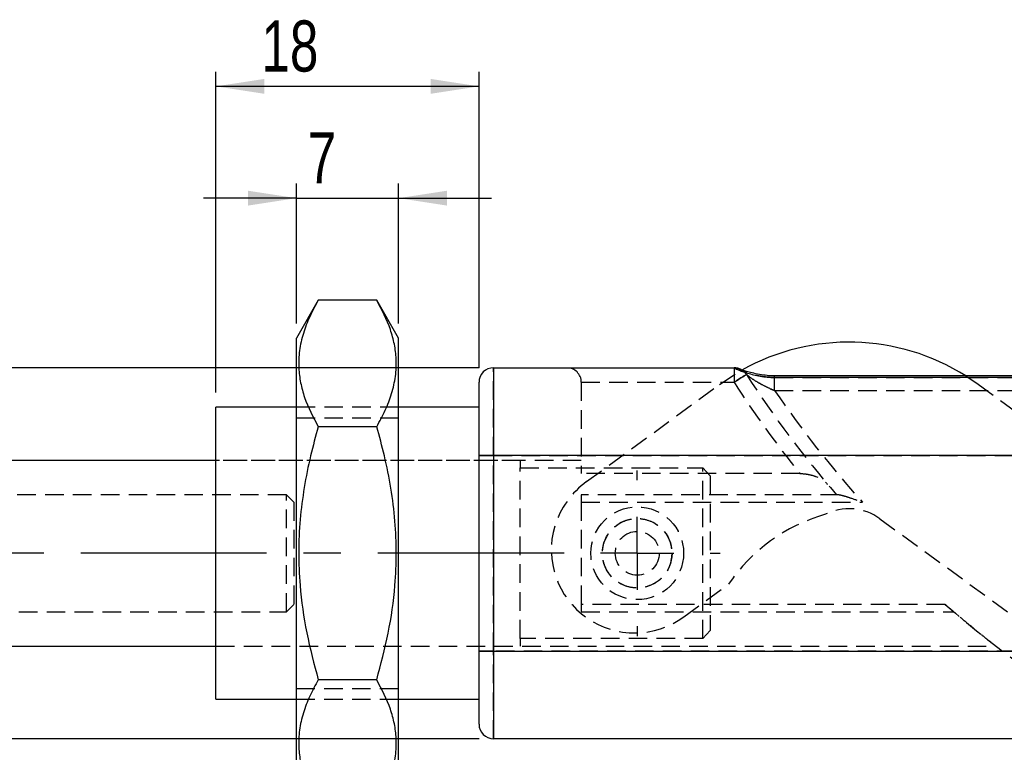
# Model space of a CAD drawing. Extents: x 11 to 368, y 17 to 293.
# Tile 16 of 24: x 100 to 167, y 110 to 160. Entities that reach past the tile are written whole.
import ezdxf

# ---------------------------------------------------------------- set-up
doc = ezdxf.new("R2010")
doc.units = 0
doc.linetypes.add('CENTERX2', pattern=[20.32, 12.7, -2.54, 2.54, -2.54])
doc.linetypes.add('HIDDEN', pattern=[1.905, 1.27, -0.635])
doc.layers.get('0').update_dxf_attribs({"linetype": 'CONTINUOUS'})
doc.styles.add('SLDTEXTSTYLE0', font='TXT', dxfattribs={"width": 0.75})
doc.dimstyles.new('SLDDIMSTYLE1', dxfattribs={"dimtxt": 3.5, "dimasz": 3.302, "dimexe": 0, "dimexo": 0.0625, "dimgap": 0.875, "dimtad": 1, "dimdec": 3, "dimrnd": 1e-09, "dimzin": 12, "dimtxsty": 'SLDTEXTSTYLE0', "dimsah": 1, "dimcen": 0.09, "dimazin": 3, "dimtfac": 1, "dimtdec": 3, "dimtofl": 0, "dimtmove": 0, "dimatfit": 3, "dimtolj": 1, "dimtzin": 12})
doc.dimstyles.new('SLDDIMSTYLE2', dxfattribs={"dimtxt": 3.5, "dimasz": 3.302, "dimexe": 0, "dimexo": 0.0625, "dimgap": 0.875, "dimtad": 1, "dimdec": 3, "dimrnd": 1e-09, "dimzin": 12, "dimtxsty": 'SLDTEXTSTYLE0', "dimsah": 1, "dimcen": 0.09, "dimazin": 3, "dimtfac": 1, "dimtdec": 3, "dimtmove": 0, "dimatfit": 3, "dimtolj": 1, "dimtzin": 12})

# ---------------------------------------------------------------- blocks, each defined once
blk = doc.blocks.new('_D_2')
at = {"color": 179, "linetype": 'CONTINUOUS'}
for p, q in [((45.338, 136.236), (45.338, 155.827)), ((130.941, 136.236), (44.338, 136.236)), ((45.338, 110.836), (45.338, 136.236)), ((130.941, 110.836), (44.338, 110.836))]:
    blk.add_line(p, q, dxfattribs=at)
for points in [[(45.338, 136.236), (44.83, 132.934), (45.846, 132.934)], [(45.338, 110.836), (45.846, 114.138), (44.83, 114.138)]]:
    blk.add_solid(points, dxfattribs=at)
at = {"color": 179, "linetype": 'CONTINUOUS', "insert": (40.826, 143.932, 0.4), "char_height": 3.5, "attachment_point": 1, "rotation": 90, "style": 'SLDTEXTSTYLE0'}
blk.add_mtext('25,4', dxfattribs=at)
blk = doc.blocks.new('_D_3')
at = {"color": 179, "linetype": 'CONTINUOUS'}
for p, q in [((112.941, 134.536), (112.941, 156.496)), ((130.941, 136.236), (130.941, 156.496)), ((130.941, 155.496), (112.941, 155.496))]:
    blk.add_line(p, q, dxfattribs=at)
for points in [[(112.941, 155.496), (116.243, 154.988), (116.243, 156.004)], [(130.941, 155.496), (127.639, 156.004), (127.639, 154.988)]]:
    blk.add_solid(points, dxfattribs=at)
at = {"color": 179, "linetype": 'CONTINUOUS', "insert": (116.045, 160.008, 0.4), "char_height": 3.5, "attachment_point": 1, "style": 'SLDTEXTSTYLE0'}
blk.add_mtext('18', dxfattribs=at)
blk = doc.blocks.new('_D_4')
at = {"color": 179, "linetype": 'CONTINUOUS'}
for p, q in [((118.441, 139.259), (118.441, 148.844)), ((125.441, 139.259), (125.441, 148.844)), ((118.441, 147.844), (112.091, 147.844)), ((118.441, 147.844), (125.441, 147.844)), ((125.441, 147.844), (131.791, 147.844))]:
    blk.add_line(p, q, dxfattribs=at)
for points in [[(118.441, 147.844), (115.139, 148.352), (115.139, 147.336)], [(125.441, 147.844), (128.743, 147.336), (128.743, 148.352)]]:
    blk.add_solid(points, dxfattribs=at)
at = {"color": 179, "linetype": 'CONTINUOUS', "insert": (119.215, 152.356, 0.4), "char_height": 3.5, "attachment_point": 1, "style": 'SLDTEXTSTYLE0'}
blk.add_mtext('7', dxfattribs=at)
blk = doc.blocks.new('SW_CENTERMARKSYMBOL_2')
at = {"color": 0, "linetype": 'CONTINUOUS'}
for p, q in [((0, 5), (0, 5.675)), ((0, 0), (0, 2.5)), ((-5, 0), (-5.675, 0)), ((0, 0), (-2.5, 0)), ((0, 0), (0, -2.5)), ((0, 0), (2.5, 0)), ((5, 0), (5.675, 0)), ((0, -5), (0, -5.675))]:
    blk.add_line(p, q, dxfattribs=at)

msp = doc.modelspace()

# ---------------------------------------------------------------- linework, layer by layer
at = {"color": 7, "linetype": 'CONTINUOUS'}
for p, q in [((119.9412, 140.8566), (118.4411, 138.2585)), ((123.9411, 140.8566), (119.9412, 140.8566)), ((125.4412, 138.2585), (123.9411, 140.8566)), ((118.4411, 108.8137), (118.4411, 138.2585)), ((125.4412, 108.8137), (125.4412, 138.2585)), ((131.9412, 136.2361), (131.9412, 130.2361)), ((131.9412, 136.2361), (148.3942, 136.2361)), ((201.9412, 135.6757), (151.1684, 135.6757)), ((201.9412, 135.5636), (151.1684, 135.5636)), ((130.9412, 130.2361), (130.9412, 135.2361)), ((118.4411, 133.5361), (112.9411, 133.5361)), ((112.9411, 123.5361), (112.9411, 133.5361)), ((130.9412, 133.5361), (125.4412, 133.5361)), ((123.9411, 132.1964), (119.9412, 132.1964)), ((130.9412, 130.2361), (131.9412, 130.2361)), ((130.9412, 116.8361), (130.9412, 130.2361)), ((131.9412, 130.2361), (131.9412, 116.8361)), ((201.9412, 130.2361), (131.9412, 130.2361)), ((112.9411, 129.8861), (70.264, 129.8861)), ((112.9411, 113.5361), (112.9411, 123.5361)), ((70.264, 117.1861), (112.9411, 117.1861)), ((130.9412, 116.8361), (131.9412, 116.8361)), ((130.9412, 111.8361), (130.9412, 116.8361)), ((131.9412, 116.8361), (201.9412, 116.8361)), ((131.9412, 116.8361), (131.9412, 110.8361)), ((123.9411, 114.8759), (119.9412, 114.8759)), ((112.9411, 113.5361), (118.4411, 113.5361)), ((125.4412, 113.5361), (130.9412, 113.5361)), ((174.9412, 110.8361), (131.9412, 110.8361))]:
    msp.add_line(p, q, dxfattribs=at)
at = {"color": 7, "linetype": 'HIDDEN'}
for p, q in [((131.9412, 130.2361), (131.9412, 136.2361)), ((148.3942, 136.2361), (148.3942, 135.2361)), ((148.3942, 136.2361), (148.3942, 135.2361)), ((149.24, 135.7698), (149.217, 135.8038)), ((151.1684, 134.6757), (151.1684, 135.6757)), ((151.1684, 135.5636), (201.9412, 135.5636)), ((164.2525, 135.6757), (165.0942, 135.1044)), ((137.9412, 135.2361), (148.3942, 135.2361)), ((137.9412, 135.2361), (137.9412, 128.9914)), ((138.3018, 128.4375), (147.3968, 135.0919)), ((165.0942, 135.1044), (177.6164, 125.9696)), ((151.1684, 134.6757), (201.9412, 134.6757)), ((125.4412, 133.5361), (118.4411, 133.5361)), ((125.4412, 132.7861), (118.4411, 132.7861)), ((131.9412, 130.2361), (130.9412, 130.2361)), ((131.9412, 130.2361), (201.9412, 130.2361)), ((131.9412, 116.8361), (131.9412, 130.2361)), ((133.764, 129.8861), (112.9411, 129.8861)), ((137.9412, 129.8861), (112.9411, 129.8861)), ((133.764, 129.8861), (133.764, 129.3733)), ((133.764, 129.3733), (146.264, 129.3733)), ((133.764, 117.6989), (133.764, 129.3733)), ((146.264, 117.6989), (146.264, 129.3733)), ((146.264, 129.3733), (146.764, 128.825)), ((152.8911, 128.9914), (137.9412, 128.9914)), ((146.764, 128.825), (146.764, 118.2472)), ((117.764, 127.5361), (63.264, 127.5361)), ((117.764, 119.5361), (117.764, 127.5361)), ((118.264, 127.0361), (117.764, 127.5361)), ((155.5753, 127.5361), (137.9412, 127.5361)), ((137.9412, 127.5361), (137.9412, 127.0361)), ((118.264, 127.0361), (118.264, 120.0361)), ((137.9412, 127.0361), (157.1694, 127.0361)), ((137.9412, 127.0361), (137.9412, 120.0361)), ((158.3757, 125.8945), (167.4575, 119.2694)), ((144.9526, 119.178), (148.0194, 121.4219)), ((117.764, 119.5361), (118.264, 120.0361)), ((162.8367, 120.0361), (137.9412, 120.0361)), ((137.9412, 120.0361), (137.9412, 119.5361)), ((63.264, 119.5361), (117.764, 119.5361)), ((137.9412, 119.5361), (163.4138, 119.5361)), ((146.764, 118.2472), (146.264, 117.6989)), ((146.264, 117.6989), (133.764, 117.6989)), ((133.764, 117.6989), (133.764, 117.1861)), ((112.9411, 117.1861), (133.764, 117.1861)), ((112.9411, 117.1861), (166.2794, 117.1861)), ((131.9412, 116.8361), (130.9412, 116.8361)), ((131.9412, 110.8361), (131.9412, 116.8361)), ((201.9412, 116.8361), (131.9412, 116.8361)), ((118.4411, 114.2861), (125.4412, 114.2861)), ((118.4411, 113.5361), (125.4412, 113.5361))]:
    msp.add_line(p, q, dxfattribs=at)
at = {"color": 8, "linetype": 'CONTINUOUS'}
msp.add_line((151.1684, 135.5636), (151.1684, 135.6757), dxfattribs=at)
at = {"color": 179, "linetype": 'CENTERX2'}
msp.add_line((136.7162, 123.5361), (46.7375, 123.5361), dxfattribs=at)
at = {"color": 7, "linetype": 'HIDDEN', "flags": 128}
for points in [[(147.3968, 135.0919), (148.7164, 135.9547), (148.9333, 136.0784)], [(149.2343, 135.7786), (149.2181, 135.7682), (149.1703, 135.7373), (149.0927, 135.6872), (148.9882, 135.6197), (148.8609, 135.5375), (148.7157, 135.4437), (148.5581, 135.342), (148.3942, 135.2361)], [(148.3942, 135.2361), (148.5581, 135.342), (148.7157, 135.4437), (148.8609, 135.5375), (148.9882, 135.6197), (149.0927, 135.6872), (149.1703, 135.7373), (149.2181, 135.7682), (149.2343, 135.7786)]]:
    msp.add_lwpolyline(points, dxfattribs=at)
at = {"color": 7, "linetype": 'HIDDEN'}
for radius in [3.175, 2.3812, 1.5]:
    msp.add_circle((141.764, 123.5361), radius, dxfattribs=at)
at = {"color": 7, "linetype": 'CONTINUOUS'}
for centre, radius, start, end in [((156.2541, 122.9861), 15, 57.776193, 119.212511), ((131.9412, 135.2361), 1, 90, 180), ((148.3942, 135.2361), 1, 61.052495, 90), ((131.9412, 111.8361), 1, 180, 270)]:
    msp.add_arc(centre, radius, start, end, dxfattribs=at)
at = {"color": 7, "linetype": 'HIDDEN'}
for centre, radius, start, end in [((136.9412, 135.2361), 1, 0, 90), ((148.4026, 135.2272), 0.9981, 56.520713, 90.145647), ((148.4038, 135.2294), 0.9956, 32.870114, 62.266197), ((148.3942, 135.2361), 1, 32.856199, 61.052495), ((212.2369, 176.4686), 75, 212.864283, 220.725281), ((212.2369, 176.4686), 76, 212.856199, 218.660163), ((212.2369, 176.4686), 76, 212.856199, 218.660163), ((212.2369, 176.4686), 74, 214.386217, 221.913374), ((212.2369, 176.4686), 74, 214.386217, 221.913374), ((141.8447, 123.5952), 6, 126.191355, 162.57766), ((157.7893, 114.8429), 11.7786, 105.757591, 146.043846), ((156.2541, 122.9861), 3.6, 53.889694, 117.520026), ((141.5869, 123.7782), 5.7, 163.557409, 306.191355), ((212.2369, 176.4686), 75, 228.801561, 240.180033)]:
    msp.add_arc(centre, radius, start, end, dxfattribs=at)
at = {"color": 8, "linetype": 'CONTINUOUS'}
msp.add_arc((148.4025, 135.2268), 0.9985, 62.27116, 90.142085, dxfattribs=at)
at = {"color": 7, "linetype": 'CONTINUOUS'}
for points, knots in [([(119.9412, 140.8566), (119.7372, 140.4825), (119.3294, 139.7342), (118.8905, 138.582), (118.6268, 137.4082), (118.5739, 136.2767), (118.7116, 135.2068), (119.0728, 133.8547), (119.5926, 132.862), (119.9412, 132.1964)], [0, 0, 0, 0, 0.1323193, 0.2646011, 0.3998422, 0.5350589, 0.6502585, 0.765476, 1, 1, 1, 1]), ([(123.9411, 132.1964), (124.1451, 132.5705), (124.5529, 133.3187), (124.9918, 134.4709), (125.2555, 135.6448), (125.3084, 136.7763), (125.1707, 137.8462), (124.8095, 139.1983), (124.2897, 140.191), (123.9411, 140.8566)], [0, 0, 0, 0, 0.1323193, 0.2646011, 0.3998422, 0.5350589, 0.6502585, 0.765476, 1, 1, 1, 1]), ([(148.4, 136.2253), (148.4111, 136.2047), (148.5123, 136.154), (148.7575, 136.0547), (148.8549, 136.0179), (149.0705, 135.9423), (149.1902, 135.9029), (149.5774, 135.7865), (149.8641, 135.713), (150.4963, 135.6), (150.8241, 135.5636), (151.1684, 135.5636)], [0, 0, 0, 0, 0.25, 0.25, 0.375, 0.375, 0.5, 0.5, 0.75, 0.75, 1, 1, 1, 1]), ([(151.1691, 135.6788), (151.0371, 135.6809), (150.7292, 135.6858), (150.2418, 135.75), (149.7477, 135.847), (149.3353, 135.9535), (149.0509, 136.0406), (148.9122, 136.0879), (148.8567, 136.1111), (148.8649, 136.1073), (148.8659, 136.1068)], [0, 0, 0, 0, 0.1286041, 0.2998937, 0.4959625, 0.6724621, 0.8188414, 0.9264505, 0.9910483, 1, 1, 1, 1]), ([(119.9412, 132.1964), (119.7594, 131.5343), (119.383, 130.1629), (118.9595, 128.0459), (118.6712, 125.839), (118.5697, 123.5965), (118.6774, 120.9972), (119.0921, 118.0678), (119.6571, 115.9436), (119.9412, 114.8759)], [0, 0, 0, 0, 0.1171381, 0.2426161, 0.368062, 0.4966018, 0.6251409, 0.8115726, 1, 1, 1, 1]), ([(123.9411, 114.8759), (124.2226, 115.9331), (124.788, 118.0572), (125.2017, 120.9678), (125.3111, 123.5398), (125.2177, 125.7636), (124.9334, 127.9902), (124.5043, 130.1447), (124.1229, 131.5343), (123.9411, 132.1964)], [0, 0, 0, 0, 0.1865891, 0.3748581, 0.5001797, 0.6255013, 0.7541639, 0.8828619, 1, 1, 1, 1]), ([(119.9412, 114.8759), (119.7372, 114.5017), (119.3294, 113.7535), (118.8905, 112.6013), (118.6268, 111.4274), (118.5739, 110.2959), (118.7116, 109.226), (119.0728, 107.8739), (119.5926, 106.8812), (119.9412, 106.2156)], [0, 0, 0, 0, 0.1323193, 0.2646011, 0.3998422, 0.5350589, 0.6502585, 0.765476, 1, 1, 1, 1]), ([(123.9411, 106.2156), (124.1451, 106.5898), (124.5529, 107.338), (124.9918, 108.4902), (125.2555, 109.6641), (125.3084, 110.7955), (125.1707, 111.8655), (124.8095, 113.2176), (124.2897, 114.2102), (123.9411, 114.8759)], [0, 0, 0, 0, 0.1323193, 0.2646011, 0.3998422, 0.5350589, 0.6502585, 0.765476, 1, 1, 1, 1])]:
    msp.add_open_spline(points, degree=3, knots=knots, dxfattribs=at)
msp.add_open_spline([(148.4, 136.2253), (148.3962, 136.2325), (148.3942, 136.2361), (148.3942, 136.2361)], degree=3, dxfattribs=at)
at = {"color": 7, "linetype": 'HIDDEN'}
for points, knots in [([(151.1684, 135.5636), (150.9966, 135.5636), (150.8277, 135.5729), (150.4949, 135.6058), (150.3308, 135.6295), (150.0193, 135.6854), (149.87, 135.7178), (149.5833, 135.788), (149.4449, 135.8263), (149.1882, 135.9036), (149.0698, 135.9425), (148.8542, 136.0181), (148.7566, 136.0551), (148.5936, 136.1211), (148.5268, 136.1507), (148.433, 136.1976), (148.4056, 136.215), (148.4, 136.2253)], [0, 0, 0, 0, 0.125, 0.125, 0.25, 0.25, 0.375, 0.375, 0.5, 0.5, 0.625, 0.625, 0.75, 0.75, 0.875, 0.875, 1, 1, 1, 1]), ([(148.8659, 136.1068), (148.8667, 136.1066), (148.8681, 136.1061), (148.9095, 136.0853), (148.9931, 136.034), (149.1224, 135.9325), (149.1974, 135.8231), (149.2362, 135.7666)], [0, 0, 0, 0, 0.1537225, 0.2841607, 0.4303864, 0.7059063, 1, 1, 1, 1]), ([(151.1684, 134.6757), (150.9648, 134.7477), (150.7704, 134.8343), (150.392, 135.0231), (150.2098, 135.1248), (149.8622, 135.3323), (149.6953, 135.4393), (149.4738, 135.5898), (149.4047, 135.6384), (149.2925, 135.7215), (149.2483, 135.7569), (149.24, 135.7698)], [0, 0, 0, 0, 0.25, 0.25, 0.5, 0.5, 0.75, 0.75, 0.875, 0.875, 1, 1, 1, 1]), ([(149.24, 135.7698), (149.2483, 135.7569), (149.2917, 135.7221), (149.4048, 135.6383), (149.4733, 135.5901), (149.6957, 135.439), (149.8613, 135.3329), (150.2099, 135.1247), (150.3909, 135.0237), (150.7689, 134.8351), (150.9651, 134.7476), (151.1684, 134.6757)], [0, 0, 0, 0, 0.125, 0.125, 0.25, 0.25, 0.5, 0.5, 0.75, 0.75, 1, 1, 1, 1]), ([(152.8911, 128.9914), (153.0907, 128.9914), (153.2859, 128.9708), (153.6585, 128.9008), (153.8321, 128.852), (154.3216, 128.6633), (154.5935, 128.486), (154.788, 128.2542)], [0, 0, 0, 0, 0.25, 0.25, 0.5, 0.5, 1, 1, 1, 1]), ([(155.5753, 127.5361), (155.6217, 127.5361), (155.6778, 127.5261), (155.7988, 127.4988), (155.8631, 127.4812), (156.0588, 127.4238), (156.1963, 127.3783), (156.6086, 127.2377), (156.888, 127.1367), (157.1694, 127.0361)], [0, 0, 0, 0, 0.125, 0.125, 0.25, 0.25, 0.5, 0.5, 1, 1, 1, 1]), ([(144.139, 123.5361), (144.1145, 123.7933), (144.0656, 124.3072), (143.6863, 124.9971), (143.1154, 125.5447), (142.3748, 125.8794), (141.5732, 125.946), (140.8203, 125.7586), (140.1664, 125.35), (139.6603, 124.7349), (139.3822, 123.9693), (139.3752, 123.1697), (139.6154, 122.433), (140.0751, 121.8056), (140.7318, 121.3455), (141.5156, 121.1288), (142.3051, 121.1821), (143.0182, 121.4717), (143.6098, 121.9763), (144.0485, 122.6853), (144.1084, 123.2488), (144.139, 123.5361)], [0, 0, 0, 0, 0.05123139, 0.10238813, 0.15550912, 0.21060569, 0.26342234, 0.31312184, 0.36378653, 0.41783171, 0.47266711, 0.52459007, 0.57455365, 0.6260044, 0.68041653, 0.73499984, 0.78609173, 0.83567383, 0.88786008, 0.9428307, 1, 1, 1, 1]), ([(163.4138, 119.5361), (163.4138, 119.5361), (163.3879, 119.5583), (163.308, 119.627), (163.2563, 119.6715), (163.0895, 119.8157), (162.963, 119.9256), (162.8367, 120.0361)], [0, 0, 0, 0, 0.25, 0.25, 0.5, 0.5, 1, 1, 1, 1]), ([(166.2794, 117.1988), (166.2848, 117.1946), (166.343, 117.1494), (166.1439, 117.3036), (165.8046, 117.5695), (165.3507, 117.9293), (164.7337, 118.4281), (164.0478, 118.9955), (163.5927, 119.3836), (163.4138, 119.5361)], [0, 0, 0, 0, 0.02085232, 0.22767273, 0.35919916, 0.49092416, 0.6829821, 0.87539292, 1, 1, 1, 1])]:
    msp.add_open_spline(points, degree=3, knots=knots, dxfattribs=at)
msp.add_open_spline([(149.2343, 135.7786), (149.2343, 135.7786), (149.2362, 135.7757), (149.24, 135.7698)], degree=3, dxfattribs=at)

# ---------------------------------------------------------------- block references
at = {"color": 179, "linetype": 'CONTINUOUS'}
msp.add_blockref('SW_CENTERMARKSYMBOL_2', (141.764, 123.5361), dxfattribs=at)

# ---------------------------------------------------------------- dimensions: what is measured, and where the dimension line sits
for base, p1, p2, dimstyle, picture, middle in [((112.9412, 155.4964), (130.9412, 135.2361), (112.9412, 133.5361), 'SLDDIMSTYLE1', '_D_3', (120.0526, 155.4964)), ((125.4412, 147.844), (118.4412, 138.2585), (125.4412, 138.2585), 'SLDDIMSTYLE2', '_D_4', (121.9304, 147.844))]:
    dim = msp.add_linear_dim(base=base, p1=p1, p2=p2, dimstyle=dimstyle, dxfattribs=at)
    dim.commit()
    dim.dimension.update_dxf_attribs({"geometry": picture, "text_midpoint": middle, "dimtype": 160})
dim = msp.add_linear_dim(base=(45.3381, 136.2361), p1=(131.9412, 110.8361), p2=(131.9412, 136.2361), angle=90, dimstyle='SLDDIMSTYLE1', dxfattribs=at)
dim.commit()
dim.dimension.update_dxf_attribs({"geometry": '_D_2', "text_midpoint": (45.3381, 149.8798), "dimtype": 160})

doc.saveas('drawing.dxf')
